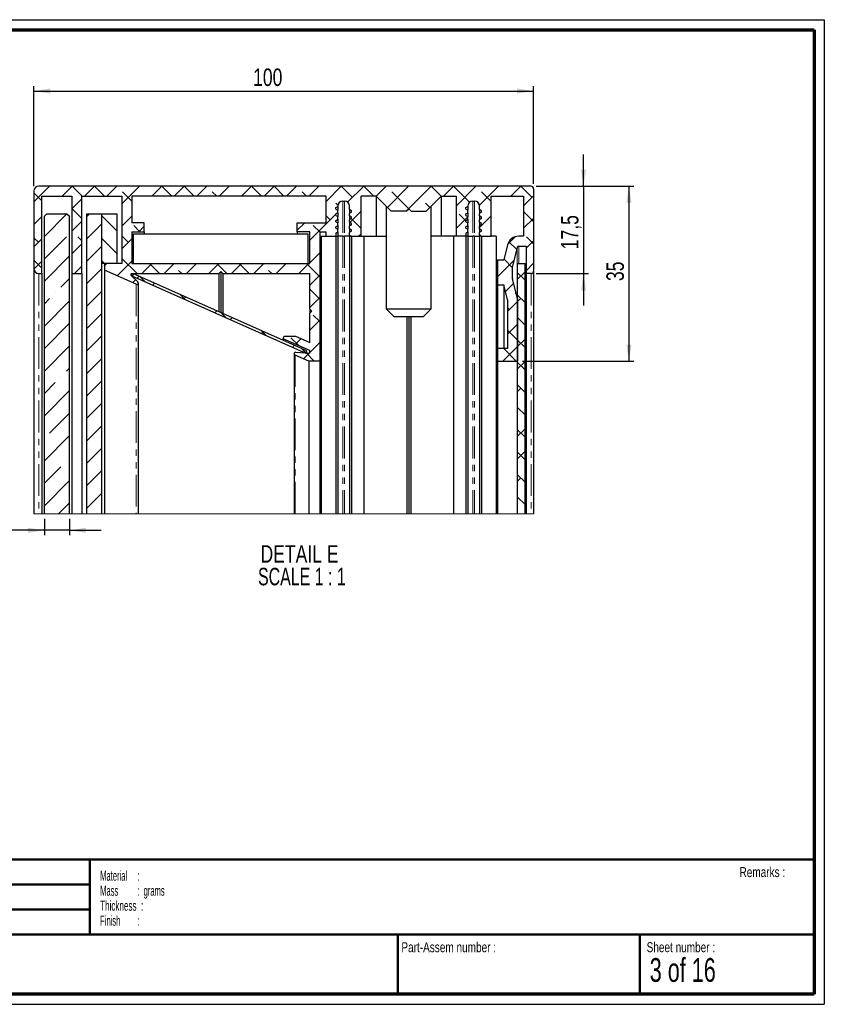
# Paper-space layout 'Section C EZ' of a CAD drawing. Header units: millimetres. Extents: x 7 to 291, y 7 to 204.
# Tile 6 of 6: x 130 to 291, y 7 to 204. Entities that reach past the tile are written whole.
import ezdxf

# ---------------------------------------------------------------- set-up
doc = ezdxf.new("R2010")
doc.units = ezdxf.units.MM
doc.linetypes.add('PHANTOM', pattern=[12.7, 6.35, -1.27, 1.27, -1.27, 1.27, -1.27])
for name, color, linetype in [('LAYER1', 7, 'Continuous'), ('LAYER2', 7, 'Continuous'), ('LOGO', 7, 'Continuous')]:
    doc.layers.add(name, color=color, linetype=linetype)
doc.styles.add('SLDTEXTSTYLE1', font='TXT', dxfattribs={"width": 0.75})
doc.styles.add('SLDTEXTSTYLE3', font='TXT', dxfattribs={"width": 0.678571})
doc.styles.add('SLDTEXTSTYLE4', font='TXT', dxfattribs={"width": 0.5675})
doc.styles.add('SLDTEXTSTYLE5', font='TXT', dxfattribs={"width": 0.55})
doc.styles.add('SLDTEXTSTYLE6', font='TXT', dxfattribs={"width": 0.605})
doc.styles.add('SLDTEXTSTYLE7', font='TXT', dxfattribs={"width": 0.549})
doc.styles.add('SLDTEXTSTYLE8', font='TXT', dxfattribs={"width": 0.467045})
doc.styles.add('SLDTEXTSTYLE9', font='TXT', dxfattribs={"width": 0.681818})
doc.dimstyles.new('SLDDIMSTYLE3', dxfattribs={"dimtxt": 3.5, "dimasz": 3.302, "dimexe": 0, "dimexo": 0.0625, "dimgap": 0.875, "dimtad": 1, "dimdec": 1, "dimrnd": 1e-09, "dimzin": 12, "dimdsep": 46, "dimtxsty": 'SLDTEXTSTYLE1', "dimsah": 1, "dimcen": 0.09, "dimadec": 0, "dimazin": 3, "dimtfac": 1, "dimtdec": 1, "dimtofl": 0, "dimtmove": 0, "dimatfit": 3, "dimfxl": 1, "dimfrac": 2, "dimtolj": 1, "dimtzin": 12, "dimarcsym": 0})
doc.dimstyles.new('SLDDIMSTYLE4', dxfattribs={"dimtxt": 3.5, "dimasz": 3.302, "dimexe": 0, "dimexo": 0.0625, "dimgap": 0.875, "dimtad": 1, "dimdec": 1, "dimrnd": 1e-09, "dimzin": 12, "dimdsep": 46, "dimtxsty": 'SLDTEXTSTYLE1', "dimsah": 1, "dimcen": 0.09, "dimadec": 0, "dimazin": 3, "dimtfac": 1, "dimtdec": 1, "dimtmove": 0, "dimatfit": 0, "dimfxl": 1, "dimfrac": 2, "dimtolj": 1, "dimtzin": 12, "dimarcsym": 0})

# ---------------------------------------------------------------- blocks, each defined once
blk = doc.blocks.new('SW_NOTE_0_18')
at = {"layer": 'LOGO', "color": 0, "char_height": 2, "attachment_point": 1}
for s, insert, style in [('Material     :', (0, 2.58), 'SLDTEXTSTYLE4'), ('Mass         :  grams', (0, -0.42), 'SLDTEXTSTYLE5'), ('Thickness  :', (0, -3.42), 'SLDTEXTSTYLE6'), ('Finish        :', (0, -6.42), 'SLDTEXTSTYLE7')]:
    blk.add_mtext(s, dxfattribs=dict(at, insert=insert, style=style))
blk = doc.blocks.new('SW_HATCH_0')
at = {"color": 0, "linetype": 'Continuous', "lineweight": 18}
for p, q in [((0, 0), (-3.16, -3.16)), ((0, 0), (0, 0)), ((4.49, 0), (2.49, -2)), ((6.49, -2), (4.49, 0)), ((8.98, 0), (6.98, -2)), ((10.98, -2), (8.98, 0)), ((13.47, 0), (11.47, -2)), ((17.96, 0), (14.44, -3.52)), ((17.96, 0), (17.96, 0)), ((22.45, 0), (20.45, -2)), ((24.45, -2), (22.45, 0)), ((26.94, 0), (24.94, -2)), ((28.94, -2), (26.94, 0)), ((31.43, 0), (29.43, -2)), ((35.92, 0), (33.92, -2)), ((40.41, 0), (38.41, -2)), ((42.41, -2), (40.41, 0)), ((44.9, 0), (42.9, -2)), ((46.9, -2), (44.9, 0)), ((49.39, 0), (47.39, -2)), ((53.88, 0), (51.88, -2)), ((53.88, 0), (53.88, 0)), ((58.37, 0), (55.34, -3.03)), ((60.62, -2.25), (58.37, 0)), ((62.86, 0), (59.64, -3.22)), ((64.86, -2), (62.86, 0)), ((67.35, 0), (65.35, -2)), ((71.84, 0), (67.59, -4.25)), ((76.33, 0), (71.33, -5)), ((71.84, 0), (71.84, 0)), ((78.34, -2), (76.33, 0)), ((80.82, 0), (78.82, -2)), ((84.04, -3.22), (80.82, 0)), ((85.31, 0), (81.34, -3.97)), ((89.8, 0), (86, -3.8)), ((94.29, 0), (92.29, -2)), ((96.54, -2.25), (94.29, 0)), ((-1.56, -2.93), (-3.16, -1.33)), ((16.44, -2.97), (14.59, -1.12)), ((33.43, -2), (32.55, -1.12)), ((51.39, -2), (50.51, -1.12)), ((72.35, -5), (68.47, -1.12)), ((88.34, -3.03), (86.43, -1.12)), ((96.84, -1.94), (94.84, -3.94)), ((6.44, -2.54), (4.44, -4.54)), ((57.69, -3.8), (57.25, -3.37)), ((76.09, -4.25), (75.21, -3.37)), ((3.46, -5.52), (-1.06, -10.04)), ((6.44, -6.44), (4.44, -4.44)), ((7.97, -5.5), (7.44, -6.03)), ((57.27, -5.59), (52.04, -10.82)), ((57.67, -5.19), (57.36, -5.5)), ((62.34, -5.01), (60.08, -7.27)), ((83.27, -6.93), (81.94, -5.61)), ((96.84, -7.04), (94.84, -5.04)), ((-1.56, -6.05), (-3.16, -7.65)), ((6.44, -7.03), (4.44, -9.03)), ((10.44, -7.52), (7.44, -10.52)), ((10.44, -5.95), (13.44, -8.95)), ((16.44, -6.01), (14.44, -8.01)), ((18.08, -9.1), (16.84, -7.86)), ((51.07, -7.3), (49.54, -8.83)), ((54.04, -9.14), (52.76, -7.86)), ((56.13, -6.74), (55.34, -5.95)), ((62.34, -8.46), (60.39, -6.51)), ((83.67, -6.14), (81.34, -8.46)), ((88.34, -5.95), (86.02, -8.28)), ((96.84, -6.43), (94.84, -8.43)), ((18.94, -8), (17.84, -9.1)), ((62.34, -9.5), (61.84, -10)), ((86.22, -9.88), (86.02, -9.68)), ((-2.25, -11.23), (-3.16, -10.31)), ((-1.56, -10.54), (-3.16, -12.14)), ((-1.06, -14.53), (3.37, -10.1)), ((6.44, -11.52), (4.44, -13.52)), ((6.44, -10.93), (5.61, -10.1)), ((10.44, -10.44), (13.44, -13.44)), ((15.72, -11.23), (14.44, -9.95)), ((16.44, -10.5), (14.44, -12.5)), ((93.16, -10.12), (91.69, -11.58)), ((93.48, -12.66), (91.92, -11.1)), ((96.84, -10.92), (95.34, -12.42)), ((96.84, -11.53), (95.42, -10.1)), ((4.49, -13.47), (4.44, -13.42)), ((10.44, -12.01), (7.44, -15.01)), ((54.04, -13.31), (52.04, -15.31)), ((-1.56, -16.4), (-3.16, -14.8)), ((-1.56, -15.03), (-3.15, -16.62)), ((3.94, -14.02), (-1.06, -19.02)), ((10.44, -14.93), (11.01, -15.5)), ((11.44, -15.5), (10.94, -16)), ((11.23, -15.72), (11.01, -15.5)), ((16.44, -14.99), (13.5, -17.93)), ((17.5, -17.5), (14.44, -14.44)), ((20.42, -15.5), (18.42, -17.5)), ((21.99, -17.5), (19.99, -15.5)), ((24.91, -15.5), (22.91, -17.5)), ((29.4, -15.5), (27.4, -17.5)), ((29.19, -15.72), (28.97, -15.5)), ((33.89, -15.5), (31.89, -17.5)), ((35.46, -17.5), (33.46, -15.5)), ((38.38, -15.5), (36.38, -17.5)), ((39.95, -17.5), (37.95, -15.5)), ((42.87, -15.5), (40.87, -17.5)), ((47.36, -15.5), (45.36, -17.5)), ((47.15, -15.72), (46.93, -15.5)), ((51.85, -15.5), (49.85, -17.5)), ((53.88, -17.96), (51.42, -15.5)), ((92.94, -14.83), (89.64, -18.12)), ((92.64, -16.31), (90.93, -14.6)), ((96.84, -15.41), (95.34, -16.91)), ((6.44, -16.01), (4.95, -17.5)), ((10.44, -16.5), (7.44, -19.5)), ((26.48, -17.5), (25.82, -16.84)), ((44.44, -17.5), (43.78, -16.84)), ((95.14, -17.11), (93.64, -18.61)), ((93.64, -17.31), (95.14, -18.81)), ((2.25, -20.21), (3.94, -18.51)), ((17.21, -18.71), (16.61, -19.31)), ((17.9, -18.03), (17.52, -18.4)), ((18.13, -18.13), (19.12, -19.12)), ((21, -19.41), (20.62, -19.79)), ((54.04, -17.8), (52.04, -19.8)), ((89.8, -17.96), (89.64, -17.8)), ((92.87, -19.39), (91.22, -21.04)), ((1.12, -21.33), (1.12, -21.33)), ((10.44, -20.99), (7.44, -23.99)), ((54.04, -22.61), (52.04, -20.61)), ((93.41, -21.57), (93.17, -21.33)), ((-1.06, -23.51), (0, -22.45)), ((3.94, -23), (-1.06, -28)), ((26.22, -21.73), (27.21, -22.72)), ((27.22, -22.18), (26.84, -22.55)), ((30.32, -23.56), (30.31, -23.57)), ((54.04, -22.29), (52.04, -24.29)), ((93.64, -23.1), (91.64, -25.1)), ((93.64, -21.8), (95.14, -23.3)), ((94.29, -22.45), (93.64, -23.1)), ((10.44, -25.48), (7.44, -28.48)), ((33.43, -24.94), (33.05, -25.32)), ((34.32, -25.34), (35.3, -26.32)), ((92.05, -24.7), (91.64, -24.29)), ((-1.06, -32.49), (3.94, -27.49)), ((36.54, -26.32), (36.16, -26.7)), ((54.04, -26.78), (52.04, -28.78)), ((54.04, -27.1), (52.76, -25.82)), ((93.64, -26.29), (95.14, -27.79)), ((42.75, -29.09), (42.37, -29.47)), ((42.41, -28.94), (43.4, -29.93)), ((93.64, -27.59), (91.64, -29.59)), ((93.64, -30.78), (91.64, -28.78)), ((10.44, -29.97), (7.44, -32.97)), ((49.91, -31.95), (48.27, -30.31)), ((50.33, -30.49), (49.19, -31.63)), ((54.04, -31.27), (52.04, -33.27)), ((95.14, -30.58), (93.64, -32.08)), ((93.64, -30.78), (95.14, -32.28)), ((3.94, -31.98), (-1.06, -36.98)), ((48.96, -31.86), (48.59, -32.24)), ((50.5, -32.54), (51.3, -33.34)), ((51.92, -33.39), (50.78, -34.53)), ((52.96, -35), (51.31, -33.35)), ((93.64, -32.08), (90.72, -35)), ((93.37, -35), (90.93, -32.55)), ((10.44, -34.46), (7.44, -37.46)), ((95.14, -35.07), (93.64, -36.57)), ((93.64, -35.27), (95.14, -36.77)), ((3.37, -37.04), (3.94, -36.47)), ((-1.06, -41.47), (1.12, -39.29)), ((2.25, -38.17), (2.25, -38.17)), ((10.44, -38.95), (7.44, -41.95)), ((3.94, -40.96), (-1.06, -45.96)), ((93.64, -39.76), (95.14, -41.26)), ((94.29, -40.41), (93.64, -41.06)), ((10.44, -43.44), (7.44, -46.44)), ((93.64, -44.25), (95.14, -45.75)), ((0, -49.39), (3.94, -45.45)), ((10.44, -47.93), (7.44, -50.93)), ((95.14, -48.54), (93.64, -50.04)), ((93.64, -48.74), (95.14, -50.24)), ((3.94, -49.94), (-1.06, -54.94)), ((10.44, -52.42), (7.44, -55.42)), ((95.14, -53.03), (93.64, -54.53)), ((3.37, -55), (3.37, -55)), ((93.64, -53.23), (95.14, -54.73)), ((-1.06, -59.43), (2.25, -56.13)), ((10.44, -56.91), (7.44, -59.91)), ((3.94, -58.92), (-1.06, -63.92)), ((93.64, -57.72), (95.14, -59.22)), ((94.29, -58.37), (93.64, -59.02)), ((10.44, -61.4), (7.44, -64.4)), ((93.64, -62.21), (95.14, -63.71)), ((1.78, -65.57), (3.94, -63.41))]:
    blk.add_line(p, q, dxfattribs=at)
blk = doc.blocks.new('_D_3')
at = {"layer": 'LOGO'}
for p, q in [((132.39, 170.47), (132.39, 190.51)), ((132.39, 189.51), (232.39, 189.51)), ((232.39, 170.97), (232.39, 190.51))]:
    blk.add_line(p, q, dxfattribs=at)
for points in [[(132.39, 189.51), (135.69, 189), (135.69, 190.02)], [(232.39, 189.51), (229.08, 190.02), (229.08, 189)]]:
    blk.add_solid(points, dxfattribs=at)
at = {"layer": 'LOGO', "insert": (176.26, 194.02), "char_height": 3.5, "attachment_point": 1, "style": 'SLDTEXTSTYLE1'}
blk.add_mtext('100', dxfattribs=at)
blk = doc.blocks.new('_D_4')
at = {"layer": 'LOGO'}
for p, q in [((242.39, 170.47), (242.39, 176.82)), ((232.89, 170.47), (243.39, 170.47)), ((242.39, 170.47), (242.39, 152.97)), ((232.89, 152.97), (243.39, 152.97)), ((242.39, 152.97), (242.39, 146.62))]:
    blk.add_line(p, q, dxfattribs=at)
for points in [[(242.39, 170.47), (242.89, 173.77), (241.88, 173.77)], [(242.39, 152.97), (241.88, 149.66), (242.89, 149.66)]]:
    blk.add_solid(points, dxfattribs=at)
at = {"layer": 'LOGO', "insert": (237.87, 157.85), "char_height": 3.5, "attachment_point": 1, "rotation": 90, "style": 'SLDTEXTSTYLE1'}
blk.add_mtext('17,5', dxfattribs=at)
blk = doc.blocks.new('_D_5')
at = {"layer": 'LOGO'}
for p, q in [((232.89, 170.47), (252.47, 170.47)), ((251.47, 170.47), (251.47, 135.47)), ((230.19, 135.47), (252.47, 135.47))]:
    blk.add_line(p, q, dxfattribs=at)
for points in [[(251.47, 170.47), (250.96, 167.16), (251.98, 167.16)], [(251.47, 135.47), (251.98, 138.77), (250.96, 138.77)]]:
    blk.add_solid(points, dxfattribs=at)
at = {"layer": 'LOGO', "insert": (246.96, 151.49), "char_height": 3.5, "attachment_point": 1, "rotation": 90, "style": 'SLDTEXTSTYLE1'}
blk.add_mtext('35', dxfattribs=at)
blk = doc.blocks.new('_D_6')
at = {"layer": 'LOGO'}
for p, q in [((134.49, 103.9), (134.49, 100.62)), ((139.49, 103.9), (139.49, 100.62)), ((134.49, 101.62), (125.71, 101.62)), ((139.49, 101.62), (134.49, 101.62)), ((139.49, 101.62), (145.84, 101.62))]:
    blk.add_line(p, q, dxfattribs=at)
for points in [[(134.49, 101.62), (131.18, 102.13), (131.18, 101.12)], [(139.49, 101.62), (142.79, 101.12), (142.79, 102.13)]]:
    blk.add_solid(points, dxfattribs=at)
at = {"layer": 'LOGO', "insert": (125.71, 106.14), "char_height": 3.5, "attachment_point": 1, "style": 'SLDTEXTSTYLE1'}
blk.add_mtext('5', dxfattribs=at)
blk = doc.blocks.new('SW_NOTE_0_19')
at = {"layer": 'LOGO', "color": 0, "char_height": 3.5, "attachment_point": 2}
for s, insert, style in [('DETAIL E', (9.08, 4.51), 'SLDTEXTSTYLE1'), ('SCALE 1 : 1', (9.55, -0.01), 'SLDTEXTSTYLE9')]:
    blk.add_mtext(s, dxfattribs=dict(at, insert=insert, style=style))

psp = doc.layouts.new('Section C EZ')

# ---------------------------------------------------------------- linework, layer by layer
at = {"color": 7, "linetype": 'Continuous', "lineweight": 25}
for p, q in [((132.39, 169.47), (132.39, 153.97)), ((231.89, 170.47), (133.39, 170.47)), ((232.39, 169.97), (232.39, 153.47)), ((133.99, 168.47), (139.99, 168.47)), ((133.99, 152.97), (133.99, 168.47)), ((139.99, 168.47), (139.99, 152.97)), ((141.99, 168.47), (149.99, 168.47)), ((141.99, 152.97), (141.99, 168.47)), ((149.99, 168.47), (149.99, 154.97)), ((190.89, 168.47), (151.99, 168.47)), ((151.99, 168.47), (151.99, 163.17)), ((190.89, 163.17), (190.89, 168.47)), ((194.21, 167.47), (194.56, 167.47)), ((200.89, 168.47), (197.89, 168.47)), ((197.89, 160.47), (197.89, 168.47)), ((203.89, 165.47), (200.89, 168.47)), ((200.89, 168.47), (200.89, 160.47)), ((210.89, 165.47), (213.89, 168.47)), ((213.89, 168.47), (216.89, 168.47)), ((213.89, 168.47), (213.89, 160.47)), ((216.89, 168.47), (216.89, 160.47)), ((220.21, 167.47), (220.56, 167.47)), ((223.89, 168.47), (230.39, 168.47)), ((223.89, 160.47), (223.89, 168.47)), ((230.39, 168.47), (230.39, 160.47)), ((192.81, 166.18), (193.21, 166.41)), ((192.81, 165.88), (192.81, 166.18)), ((192.81, 165.88), (193.21, 165.65)), ((193.21, 166.41), (193.21, 166.47)), ((193.21, 166.41), (193.21, 165.65)), ((193.21, 165.14), (193.21, 165.65)), ((195.56, 165.78), (195.56, 166.47)), ((195.96, 165.55), (195.56, 165.78)), ((195.56, 165.78), (195.56, 165.02)), ((195.96, 165.25), (195.96, 165.55)), ((202.89, 166.47), (202.89, 145.92)), ((206.89, 165.47), (207.39, 165.97)), ((207.39, 165.97), (207.89, 165.47)), ((211.89, 145.92), (211.89, 166.47)), ((218.81, 166.18), (219.21, 166.41)), ((218.81, 165.88), (218.81, 166.18)), ((218.81, 165.88), (219.21, 165.65)), ((219.21, 166.41), (219.21, 166.47)), ((219.21, 166.41), (219.21, 165.65)), ((219.21, 165.14), (219.21, 165.65)), ((221.56, 165.78), (221.56, 166.47)), ((221.96, 165.55), (221.56, 165.78)), ((221.56, 165.78), (221.56, 165.02)), ((221.96, 165.25), (221.96, 165.55)), ((134.49, 164.47), (134.99, 164.97)), ((134.49, 104.9), (134.49, 164.47)), ((134.99, 164.97), (138.99, 164.97)), ((138.99, 164.97), (139.49, 164.47)), ((139.49, 104.9), (139.49, 164.47)), ((142.99, 104.9), (142.99, 164.97)), ((142.99, 164.97), (145.99, 164.97)), ((145.99, 104.9), (145.99, 164.97)), ((145.99, 154.97), (145.99, 164.97)), ((145.99, 164.97), (148.99, 164.97)), ((148.99, 164.97), (148.99, 154.97)), ((192.81, 164.91), (193.21, 165.14)), ((192.81, 164.61), (192.81, 164.91)), ((192.81, 164.61), (193.21, 164.38)), ((192.81, 163.64), (193.21, 163.87)), ((192.81, 163.34), (192.81, 163.64)), ((193.21, 165.14), (193.21, 164.38)), ((193.21, 163.87), (193.21, 164.38)), ((193.21, 163.87), (193.21, 163.11)), ((195.96, 165.25), (195.56, 165.02)), ((195.56, 164.51), (195.56, 165.02)), ((195.96, 164.28), (195.56, 164.51)), ((195.56, 164.51), (195.56, 163.75)), ((195.96, 163.98), (195.56, 163.75)), ((195.56, 163.24), (195.56, 163.75)), ((195.96, 163.98), (195.96, 164.28)), ((206.89, 165.47), (203.89, 165.47)), ((207.89, 165.47), (210.89, 165.47)), ((218.81, 164.91), (219.21, 165.14)), ((218.81, 164.61), (218.81, 164.91)), ((218.81, 164.61), (219.21, 164.38)), ((218.81, 163.64), (219.21, 163.87)), ((218.81, 163.34), (218.81, 163.64)), ((219.21, 165.14), (219.21, 164.38)), ((219.21, 163.87), (219.21, 164.38)), ((219.21, 163.87), (219.21, 163.11)), ((221.96, 165.25), (221.56, 165.02)), ((221.56, 164.51), (221.56, 165.02)), ((221.96, 164.28), (221.56, 164.51)), ((221.56, 164.51), (221.56, 163.75)), ((221.96, 163.98), (221.56, 163.75)), ((221.56, 163.24), (221.56, 163.75)), ((221.96, 163.98), (221.96, 164.28)), ((154.49, 163.17), (151.99, 163.17)), ((154.49, 161.37), (154.49, 163.17)), ((185.09, 161.37), (185.09, 163.17)), ((185.09, 163.17), (190.89, 163.17)), ((192.81, 163.34), (193.21, 163.11)), ((192.81, 162.37), (193.21, 162.6)), ((192.81, 162.07), (192.81, 162.37)), ((192.81, 162.07), (193.21, 161.84)), ((193.21, 162.6), (193.21, 163.11)), ((193.21, 162.6), (193.21, 161.84)), ((193.21, 161.33), (193.21, 161.84)), ((195.96, 163.01), (195.56, 163.24)), ((195.56, 163.24), (195.56, 162.48)), ((195.96, 162.71), (195.56, 162.48)), ((195.56, 161.97), (195.56, 162.48)), ((195.96, 161.74), (195.56, 161.97)), ((195.56, 161.97), (195.56, 161.21)), ((195.96, 162.71), (195.96, 163.01)), ((195.96, 161.44), (195.96, 161.74)), ((218.81, 163.34), (219.21, 163.11)), ((218.81, 162.37), (219.21, 162.6)), ((218.81, 162.07), (218.81, 162.37)), ((218.81, 162.07), (219.21, 161.84)), ((219.21, 162.6), (219.21, 163.11)), ((219.21, 162.6), (219.21, 161.84)), ((219.21, 161.33), (219.21, 161.84)), ((221.96, 163.01), (221.56, 163.24)), ((221.56, 163.24), (221.56, 162.48)), ((221.96, 162.71), (221.56, 162.48)), ((221.56, 161.97), (221.56, 162.48)), ((221.96, 161.74), (221.56, 161.97)), ((221.56, 161.97), (221.56, 161.21)), ((221.96, 162.71), (221.96, 163.01)), ((221.96, 161.44), (221.96, 161.74)), ((151.99, 161.37), (154.49, 161.37)), ((151.99, 161.37), (151.99, 154.97)), ((152.29, 154.97), (152.29, 160.97)), ((152.29, 160.97), (187.29, 160.97)), ((154.49, 161.37), (154.49, 160.97)), ((187.59, 161.37), (185.09, 161.37)), ((185.09, 161.37), (185.09, 160.97)), ((187.29, 154.97), (187.29, 160.97)), ((187.59, 154.97), (187.59, 161.37)), ((189.59, 161.37), (190.89, 161.37)), ((189.59, 161.37), (189.59, 135.47)), ((189.89, 160.47), (189.89, 104.9)), ((189.89, 160.47), (190.89, 160.47)), ((190.89, 160.47), (190.89, 161.37)), ((190.89, 160.47), (192.81, 160.47)), ((192.81, 161.1), (193.21, 161.33)), ((192.81, 161.1), (192.81, 160.47)), ((192.81, 160.47), (192.81, 104.9)), ((192.81, 160.47), (193.21, 160.47)), ((193.21, 161.33), (193.21, 160.47)), ((193.21, 160.47), (193.21, 104.9)), ((194.21, 160.47), (193.21, 160.47)), ((194.21, 160.47), (194.56, 160.47)), ((195.56, 160.47), (194.56, 160.47)), ((195.96, 161.44), (195.56, 161.21)), ((195.56, 160.7), (195.56, 161.21)), ((195.56, 160.7), (195.96, 160.47)), ((195.56, 160.7), (195.56, 160.47)), ((195.56, 160.47), (195.56, 104.9)), ((195.56, 160.47), (195.96, 160.47)), ((195.96, 160.47), (197.89, 160.47)), ((195.96, 160.47), (195.96, 104.9)), ((197.89, 160.47), (198.39, 160.47)), ((198.39, 160.47), (198.39, 104.9)), ((198.39, 160.47), (202.89, 160.47)), ((216.39, 160.47), (211.89, 160.47)), ((216.39, 160.47), (216.39, 104.9)), ((216.89, 160.47), (216.39, 160.47)), ((218.81, 160.47), (216.89, 160.47)), ((218.81, 161.1), (219.21, 161.33)), ((218.81, 161.1), (218.81, 160.47)), ((218.81, 160.47), (218.81, 104.9)), ((219.21, 160.47), (218.81, 160.47)), ((219.21, 161.33), (219.21, 160.47)), ((219.21, 160.47), (219.21, 104.9)), ((219.21, 160.47), (220.21, 160.47)), ((220.56, 160.47), (220.21, 160.47)), ((220.56, 160.47), (221.56, 160.47)), ((221.96, 161.44), (221.56, 161.21)), ((221.56, 160.7), (221.56, 161.21)), ((221.56, 160.7), (221.96, 160.47)), ((221.56, 160.7), (221.56, 160.47)), ((221.56, 160.47), (221.56, 104.9)), ((221.96, 160.47), (221.56, 160.47)), ((221.96, 160.47), (223.89, 160.47)), ((221.96, 160.47), (221.96, 104.9)), ((224.89, 160.47), (223.89, 160.47)), ((224.89, 160.47), (224.89, 104.9)), ((230.39, 160.47), (229.42, 160.47)), ((227.19, 158.72), (226.44, 155.72)), ((229.13, 158.24), (228.19, 154.49)), ((229.42, 158.47), (230.89, 158.47)), ((230.89, 158.47), (230.89, 152.97)), ((225.19, 155.72), (225.19, 150.72)), ((225.19, 155.72), (226.44, 155.72)), ((132.39, 153.97), (132.39, 104.9)), ((148.99, 154.97), (145.99, 154.97)), ((146.49, 154.97), (146.49, 153.68)), ((149.99, 154.97), (146.49, 154.97)), ((152.86, 150.84), (146.49, 153.68)), ((146.49, 153.68), (146.49, 104.9)), ((151.99, 154.97), (187.59, 154.97)), ((228.19, 152.01), (228.19, 154.42)), ((229.19, 104.9), (229.19, 154.97)), ((229.19, 154.97), (230.69, 154.97)), ((230.69, 104.9), (230.69, 154.97)), ((133.39, 152.97), (133.99, 152.97)), ((133.99, 152.97), (133.99, 104.9)), ((139.99, 152.97), (141.99, 152.97)), ((139.99, 152.97), (139.99, 104.9)), ((141.99, 152.97), (141.99, 104.9)), ((153.19, 151.33), (151.85, 152.62)), ((151.99, 152.97), (169.39, 152.97)), ((152.29, 152.95), (152.09, 152.5)), ((152.09, 152.5), (186.8, 137.04)), ((152.15, 152.34), (152.15, 152.47)), ((152.15, 152.47), (152.69, 152.23)), ((152.15, 152.47), (152.15, 152.47)), ((187.01, 137.5), (152.29, 152.95)), ((169.39, 152.97), (169.79, 153.37)), ((169.39, 152.97), (169.39, 145.34)), ((169.79, 153.37), (170.19, 152.97)), ((169.79, 153.37), (169.79, 145.16)), ((170.19, 152.97), (187.59, 152.97)), ((170.19, 152.97), (170.19, 144.99)), ((187.59, 145.87), (187.59, 152.97)), ((229.19, 147.97), (228.19, 151.94)), ((231.89, 152.97), (230.89, 152.97)), ((230.89, 152.97), (230.89, 104.9)), ((232.39, 153.47), (232.39, 104.9)), ((153.29, 104.9), (153.29, 151.11)), ((225.19, 150.72), (226.44, 150.72)), ((225.19, 150.72), (225.19, 137.97)), ((227.19, 147.72), (226.44, 150.72)), ((226.44, 150.72), (226.44, 137.97)), ((229.19, 147.97), (229.19, 135.47)), ((187.99, 145.47), (187.59, 145.87)), ((187.59, 145.87), (187.59, 145.07)), ((202.89, 145.92), (204.39, 144.42)), ((202.89, 145.92), (211.89, 145.92)), ((210.39, 144.42), (211.89, 145.92)), ((227.19, 147.72), (227.19, 137.97)), ((187.99, 145.47), (187.59, 145.07)), ((187.59, 139.21), (187.59, 145.07)), ((204.39, 144.42), (210.39, 144.42)), ((206.99, 144.42), (206.99, 104.9)), ((207.39, 144.42), (207.39, 104.9)), ((207.79, 144.42), (207.79, 104.9)), ((182.26, 139.94), (182.5, 140.47)), ((187.59, 137.57), (182.26, 139.94)), ((182.26, 139.94), (182.26, 139.61)), ((182.5, 140.47), (184.76, 140.47)), ((184.76, 140.47), (187.59, 139.21)), ((225.19, 137.97), (225.19, 135.47)), ((227.19, 137.97), (225.19, 137.97)), ((184.47, 136.96), (184.47, 104.9)), ((187.39, 135.47), (184.65, 136.69)), ((184.79, 137.26), (187.59, 137.06)), ((186.8, 137.04), (187.01, 137.5)), ((186.84, 137.12), (186.86, 137.12)), ((186.87, 137.2), (187.07, 137.11)), ((186.88, 137.11), (187.07, 137.11)), ((187.07, 137.1), (187.07, 137.11)), ((187.59, 137.06), (187.59, 137.57)), ((189.59, 135.47), (187.39, 135.47)), ((187.39, 135.47), (187.39, 104.9)), ((189.59, 135.47), (189.59, 104.9)), ((225.19, 135.47), (229.19, 135.47)), ((225.19, 135.47), (225.19, 104.9))]:
    psp.add_line(p, q, dxfattribs=at)
at = {"color": 8, "linetype": 'PHANTOM', "lineweight": 18}
for p, q in [((194.21, 167.47), (194.21, 160.47)), ((194.56, 167.47), (194.56, 160.47)), ((220.21, 167.47), (220.21, 160.47)), ((220.56, 167.47), (220.56, 160.47)), ((194.21, 160.47), (194.21, 104.9)), ((194.56, 160.47), (194.56, 104.9)), ((220.21, 160.47), (220.21, 104.9)), ((220.56, 160.47), (220.56, 104.9)), ((229.13, 158.24), (229.13, 148.19)), ((229.42, 158.47), (229.42, 154.97)), ((228.19, 154.49), (228.19, 151.94)), ((133.39, 152.97), (133.39, 104.9)), ((151.99, 152.97), (151.99, 152.49)), ((231.89, 152.97), (231.89, 104.9)), ((152.86, 150.84), (152.86, 104.9)), ((184.65, 136.69), (184.65, 104.9))]:
    psp.add_line(p, q, dxfattribs=at)
at = {"color": 7, "linetype": 'Continuous', "lineweight": 18}
psp.add_line((132.39, 104.9), (232.39, 104.9), dxfattribs=at)
at = {"color": 7, "linetype": 'Continuous', "lineweight": 25}
for centre, radius, start, end in [((133.39, 169.47), 1, 90.0003, 179.9997), ((231.89, 169.97), 0.5, 0.0015, 89.9993), ((194.21, 166.47), 1, 90.0004, 179.9997), ((194.56, 166.47), 1, 0.0003, 89.9996), ((220.21, 166.47), 1, 90.0005, 179.9997), ((220.56, 166.47), 1, 0.0003, 89.9997), ((229.42, 158.17), 2.3, 90.0002, 166), ((229.42, 158.17), 0.3, 90.0004, 165.9988), ((133.39, 153.97), 1, 180.0003, 269.9997), ((228.49, 154.42), 0.3, 165.998, 180.0011), ((151.99, 152.77), 0.2, 90.0008, 225.9996), ((228.49, 152.01), 0.3, 179.9961, 194.002), ((231.89, 153.47), 0.5, 270.0007, 0.0002), ((152.99, 151.11), 0.3, 246.0007, 46.0004), ((184.77, 136.96), 0.3, 86.0012, 245.9991)]:
    psp.add_arc(centre, radius, start, end, dxfattribs=at)
at = {"layer": 'LAYER1', "lineweight": 50}
for p, q in [((8.57, 35.78), (288.57, 35.78)), ((143.57, 35.78), (143.57, 20.78)), ((38.57, 30.78), (143.57, 30.78)), ((38.57, 25.78), (143.57, 25.78)), ((8.57, 20.78), (288.57, 20.78)), ((205.22, 8.78), (205.22, 20.78)), ((253.65, 8.78), (253.65, 20.78))]:
    psp.add_line(p, q, dxfattribs=at)
at = {"layer": 'LAYER2', "lineweight": 70}
for p, q in [((8.57, 201.78), (288.57, 201.78)), ((288.57, 201.78), (288.57, 8.78)), ((288.57, 8.78), (8.57, 8.78))]:
    psp.add_line(p, q, dxfattribs=at)
at = {"layer": 'LOGO'}
for p, q in [((6.57, 203.78), (290.57, 203.78)), ((290.57, 203.78), (290.57, 6.78)), ((6.57, 6.78), (290.57, 6.78))]:
    psp.add_line(p, q, dxfattribs=at)

# ---------------------------------------------------------------- block references
at = {"color": 7, "linetype": 'Continuous', "lineweight": 18}
psp.add_blockref('SW_HATCH_0', (135.54, 170.47), dxfattribs=at)
at = {"layer": 'LOGO'}
psp.add_blockref('SW_NOTE_0_19', (176.47, 94.13), dxfattribs=at)
at = {"layer": 'LOGO', "color": 218}
psp.add_blockref('SW_NOTE_0_18', (145.65, 30.93), dxfattribs=at)

# ---------------------------------------------------------------- texts
at = {"layer": 'LOGO', "attachment_point": 1}
for s, insert, char_height, style in [('Remarks :', (273.6, 34.24), 2, 'SLDTEXTSTYLE1'), ('Project: Gemeente Amsterdam Metro wayfinding', (74.96, 29.54), 2, 'SLDTEXTSTYLE1'), ('Part-Assem number :', (205.93, 19.21), 2, 'SLDTEXTSTYLE1'), ('Sheet number :', (255.01, 19.21), 2, 'SLDTEXTSTYLE1'), ('3 of 16', (255.63, 16.04), 4.763, 'SLDTEXTSTYLE3')]:
    psp.add_mtext(s, dxfattribs=dict(at, insert=insert, char_height=char_height, style=style))
at = {"layer": 'LOGO', "color": 218, "insert": (74.78, 14.76), "char_height": 4.2333, "attachment_point": 1, "style": 'SLDTEXTSTYLE8'}
psp.add_mtext('AM-LBK-Lightbox 1250x475EZ Pendel', dxfattribs=at)

# ---------------------------------------------------------------- dimensions: what is measured, and where the dimension line sits
at = {"layer": 'LOGO'}
for base, p1, p2, dimstyle, picture, middle in [((232.39, 189.51), (132.39, 169.47), (232.39, 169.97), 'SLDDIMSTYLE3', '_D_3', (180.13, 189.51)), ((134.49, 101.62), (139.49, 104.9), (134.49, 104.9), 'SLDDIMSTYLE4', '_D_6', (127, 101.62))]:
    dim = psp.add_linear_dim(base=base, p1=p1, p2=p2, dimstyle=dimstyle, dxfattribs=at)
    dim.commit()
    dim.dimension.update_dxf_attribs({"geometry": picture, "text_midpoint": middle, "dimtype": 160})
for base, p2, dimstyle, picture, middle in [((242.39, 152.97), (231.89, 152.97), 'SLDDIMSTYLE4', '_D_4', (242.39, 162.37)), ((251.47, 135.47), (229.19, 135.47), 'SLDDIMSTYLE3', '_D_5', (251.47, 154.07))]:
    dim = psp.add_linear_dim(base=base, p1=(231.89, 170.47), p2=p2, angle=90, dimstyle=dimstyle, dxfattribs=at)
    dim.commit()
    dim.dimension.update_dxf_attribs({"geometry": picture, "text_midpoint": middle, "dimtype": 160})

doc.saveas('drawing.dxf')
